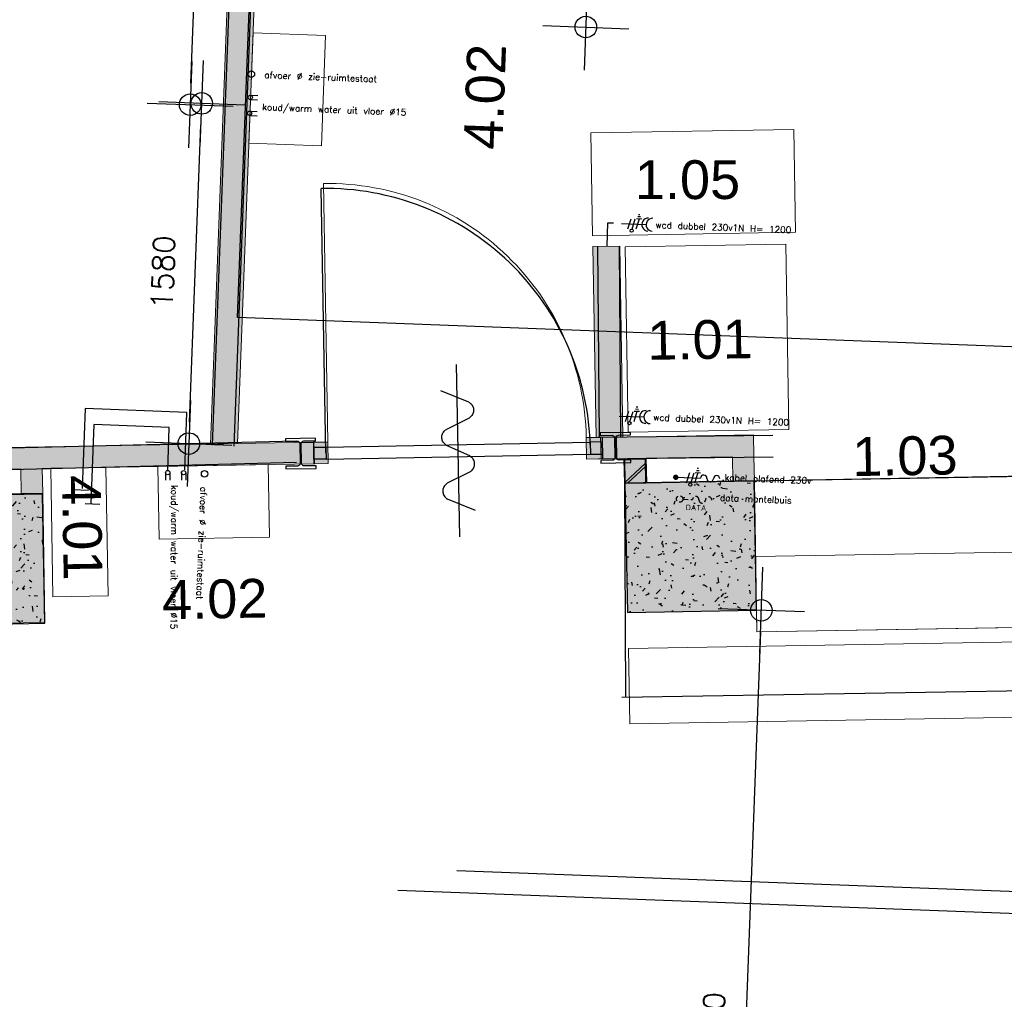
# Model space of a CAD drawing. Header units: millimetres. Extents: x 119024465 to 119292677, y 483022511 to 483148062.
# Tile 119 of 162: x 119208799 to 119213371, y 483051045 to 483055592. Entities that reach past the tile are written whole.
import ezdxf

# ---------------------------------------------------------------- set-up
doc = ezdxf.new("R2010")
doc.units = ezdxf.units.MM
doc.header["$LTSCALE"] = 100
doc.linetypes.add('CONTINUA', pattern=[0])
doc.linetypes.add('HIDDEN', pattern=[0.375, 0.25, -0.125])
doc.layers.get('0').update_dxf_attribs({"linetype": 'CONTINUOUS'})
doc.layers.get('Defpoints').update_dxf_attribs({"linetype": 'CONTINUOUS'})
doc.layers.add('(22) Binnenwanden', color=1, linetype='CONTINUOUS', lineweight=0)
for name, color, linetype in [('01---0-_MAATVOERING', 1, 'CONTINUOUS'), ('02---0-_2MMTEKST', 2, 'CONTINUOUS'), ('04---0-_5MMTEKST', 4, 'CONTINUOUS'), ('12', 4, 'CONTINUOUS'), ('200-3D', 1, 'CONTINUOUS'), ('204 tekst fdstp', 255, 'CONTINUOUS'), ('22 Binnenwanden', 7, 'CONTINUOUS'), ('22 Binnenwanden Deuren', 7, 'CONTINUOUS'), ('22 Binnenwanden Doorsnede-arcering', 7, 'CONTINUOUS'), ('28 Hoofddraagconstrunctie.CONSTRUCTEUR', 7, 'CONTINUOUS'), ('28 Hoofddraagconstrunctie.CONSTRUCTEUR Doorsnede-arcering', 7, 'CONTINUOUS'), ('2D_PLAN', 7, 'CONTINUOUS'), ('450-2D', 6, 'CONTINUA'), ('63---0--LICHTINST', 7, 'CONTINUOUS'), ('AL22----', 2, 'CONTINUOUS'), ('AL22----_ARC', 8, 'CONTINUOUS'), ('AL28----', 4, 'CONTINUOUS'), ('AL28----_ARC', 8, 'CONTINUOUS'), ('AL32----', 6, 'CONTINUOUS'), ('fdstp techniek', 254, 'CONTINUOUS'), ('INS', 7, 'CONTINUOUS'), ('M-119--MATEN', 1, 'CONTINUOUS'), ('New_0', 7, 'CONTINUOUS'), ('New_22 Binnenwanden', 7, 'CONTINUOUS'), ('New_22 Binnenwanden Doorsnede-arcering', 7, 'CONTINUOUS'), ('New_82 Losse inrichting.LOSSE INRICHTING', 7, 'CONTINUOUS'), ('Overlap', 8, 'CONTINUOUS')]:
    doc.layers.add(name, color=color, linetype=linetype)
doc.styles.add('2', font='ISO', dxfattribs={"height": 125})
doc.styles.add('fdstp-1-30', font='txt.shx', dxfattribs={"height": 30, "bigfont": 'gbcbig.shx'})
doc.styles.add('GENERATED_STYLE_1', font='arial.ttf')
doc.styles.add('ROMANS', font='ROMANS.SHX')
doc.dimstyles.new('DIM-100', dxfattribs={"dimscale": 100, "dimtxt": 1, "dimasz": 1, "dimexe": 3, "dimexo": 3, "dimgap": 1, "dimtad": 1, "dimdec": 0, "dimrnd": 1, "dimzin": 0, "dimdsep": 46, "dimtxsty": 'ROMANS', "dimblk1": 'DOT1', "dimblk2": 'DOT1', "dimsah": 1, "dimcen": -3, "dimdle": 1, "dimse1": 1, "dimse2": 1, "dimclrd": 1, "dimclre": 1, "dimclrt": 2, "dimadec": 0, "dimazin": 0, "dimtfac": 0.75, "dimtdec": 0, "dimtix": 1, "dimtmove": 1, "dimatfit": 3, "dimldrblk": 'DOT1', "dimfxl": 1, "dimtvp": 1, "dimtolj": 1, "dimtzin": 0, "dimarcsym": 0})

# ---------------------------------------------------------------- blocks, each defined once
blk = doc.blocks.new('600x600')
at = {"layer": 'AL28----_ARC'}
h = blk.add_hatch(dxfattribs=at)
h.set_pattern_fill('AR-CONC', color=256, style=0)
h.set_pattern_definition([(49.99999999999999, (-54450.71053606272, -52812.25792324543), (182.184668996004, -15.93908553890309), [19.05, -209.55]), (355, (-54450.71053606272, -52812.25792324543), (-35.24282597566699, 191.05664288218), [15.24, -167.64]), (100.451, (-54435.52853606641, -52813.58617329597), (146.9425016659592, 175.1166878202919), [16.19, -178.09]), (46.18420000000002, (-54450.71053606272, -52761.45792329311), (271.0790408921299, -42.04232793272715), [28.57499999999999, -314.3249999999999]), (96.63559999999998, (-54428.12063606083, -52764.96142327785), (237.4042344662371, 247.4255558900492), [24.28499999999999, -267.1349999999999]), (351.1840000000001, (-54450.71053606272, -52761.45792329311), (237.4046058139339, 247.4251178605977), [22.86, -251.46]), (21, (-54425.31053607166, -52774.15792328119), (151.6148798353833, -102.2655185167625), [19.05, -209.55]), (326.0000000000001, (-54425.31053607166, -52774.15792328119), (61.80202834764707, 184.1879661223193), [15.24, -167.64]), (71.4514, (-54412.67603605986, -52782.68002325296), (213.4164907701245, 81.92285771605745), [16.19, -178.09]), (37.50000000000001, (-54450.71053606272, -52812.25792324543), (3.088603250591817, 84.55503887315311), [0, -165.608, 0, -170.18, 0, -168.275]), (7.499999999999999, (-54450.71053606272, -52812.25792324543), (66.81966251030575, 100.1805748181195), [0, -97.02799999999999, 0, -161.798, 0, -64.135]), (327.5, (-54507.35253606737, -52812.25792324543), (135.5905951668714, -5.728743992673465), [0, -63.5, 0, -198.12, 0, -262.89]), (317.5, (-54532.75253605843, -52812.25792324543), (148.129181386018, 25.42649103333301), [0, -82.55, 0, -131.572, 0, -186.69])])
h.paths.add_polyline_path([(-300, -300), (300, -300), (300, 300), (-300, 300)])
at = {"layer": 'AL28----'}
blk.add_lwpolyline([(-300, -300), (300, -300), (300, 300), (-300, 300)], close=True, dxfattribs=at)
blk = doc.blocks.new('114-31a')
at = {"color": 0, "linetype": 'Continuous'}
for p, q in [((0, 400), (0, -400)), ((-75.22076380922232, 278.9749930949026), (52.90113954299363, 224.7435648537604)), ((-53.78419477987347, 99.46940438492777), (53.34266716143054, 150.8047560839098)), ((-53.34266716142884, 25.53059561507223), (53.34266716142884, -25.53059561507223)), ((-53.34266716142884, -150.2564351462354), (52.9011395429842, -99.46940438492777)), ((-53.78419477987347, -224.195243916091), (74.77923619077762, -278.9116318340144))]:
    blk.add_line(p, q, dxfattribs=at)
for points in [[(74.77923619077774, 187.6370802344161, 0.1085803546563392), (71.06170708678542, 204.5540473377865, 0.1021137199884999), (60.13457525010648, 219.3489430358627, 0.04519307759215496), (52.9011395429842, 224.7435648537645, 0.02457701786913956)], [(53.34266716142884, 150.804756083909, 0.04259042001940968), (60.13457525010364, 155.9252174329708, 0.1021137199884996), (71.06170708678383, 170.720113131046, 0.1085803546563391), (74.77923619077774, 187.6370802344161, 0.1085803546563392)], [(-53.78419477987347, 99.46940438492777, 0.04259042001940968), (-60.57610286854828, 94.34894303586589, 0.1021137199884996), (-71.50323470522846, 79.55404733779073, 0.1085803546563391), (-75.22076380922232, 62.63708023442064, 0.1085803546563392)], [(-75.22076380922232, 62.63708023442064, 0.1085803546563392), (-71.50323470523, 45.7201131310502, 0.1021137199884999), (-60.57610286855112, 30.92521743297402, 0.04519307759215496), (-53.34266716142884, 25.53059561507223, 0.02457701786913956)], [(53.34266716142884, -25.53059561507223, -0.04259042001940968), (60.13457525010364, -30.65105696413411, -0.1021137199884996), (71.06170708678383, -45.44595266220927, -0.1085803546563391), (74.77923619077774, -62.36291976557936, -0.1085803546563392)], [(74.77923619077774, -62.36291976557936, -0.1085803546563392), (71.06170708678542, -79.2798868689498, -0.1021137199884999), (60.13457525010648, -94.07478256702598, -0.04519307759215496), (52.9011395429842, -99.46940438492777, -0.02457701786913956)], [(-75.22076380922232, -187.3629197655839, -0.1085803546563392), (-71.50323470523, -170.4459526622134, -0.1021137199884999), (-60.57610286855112, -155.6510569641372, -0.04519307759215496), (-53.34266716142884, -150.2564351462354, -0.02457701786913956)], [(-53.78419477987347, -224.195243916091, -0.04259042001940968), (-60.57610286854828, -219.0747825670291, -0.1021137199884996), (-71.50323470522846, -204.279886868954, -0.1085803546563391), (-75.22076380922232, -187.3629197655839, -0.1085803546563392)]]:
    blk.add_lwpolyline(points, format="xyb", dxfattribs=at)
blk = doc.blocks.new('2WCD220')
at = {"layer": '04---0-_5MMTEKST'}
blk.add_line((0, 0), (0, 230), dxfattribs=at)
for centre in [(0, 290), (0, 250)]:
    blk.add_arc(centre, 60, 180, 0, dxfattribs=at)
at = {"layer": '63---0--LICHTINST'}
for p, q in [((-48.2962913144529, 188.0306982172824), (-48.2962913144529, 137.8512062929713)), ((-88.2962913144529, 169.7123225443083), (-88.2962913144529, 156.1695819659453)), ((-68.2962913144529, 176.4836928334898), (-68.2962913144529, 149.3982116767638)), ((-48.2962913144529, 162.9409522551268), (48.2962913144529, 137.0590477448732)), ((48.2962913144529, 102.0590477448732), (-48.2962913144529, 127.9409522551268)), ((48.2962913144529, 62.05904774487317), (-48.2962913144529, 87.94095225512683))]:
    blk.add_line(p, q, dxfattribs=at)
blk.add_circle((62.78517870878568, 98.17676206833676), 15, dxfattribs=at)
blk = doc.blocks.new('wcd dubbel 230v L')
at = {"layer": '02---0-_2MMTEKST', "xscale": 0.4990940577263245, "yscale": 0.4990940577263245, "zscale": 0.4990940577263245, "rotation": 270}
blk.add_blockref('2WCD220', (-51.13151589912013, -0.6426231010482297), dxfattribs=at)
at = {"layer": 'fdstp techniek', "insert": (107.8386860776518, 14.50660618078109), "char_height": 30, "width": 740.3540563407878, "attachment_point": 1, "style": 'fdstp-1-30'}
blk.add_mtext('wcd dubbel 230v1N H= 1200', dxfattribs=at)
blk = doc.blocks.new('water k-w vloer L')
at = {"layer": '01---0-_MAATVOERING'}
for centre in [(4.298534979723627, 38.93874459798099), (4.298534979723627, -34.56644392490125)]:
    blk.add_circle(centre, 9.98188115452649, dxfattribs=at)
at = {"layer": 'INS', "color": 4}
for p, q in [((4.298534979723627, 48.92062575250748), (39.23511902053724, 48.92062575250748)), ((4.298534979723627, 28.95686344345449), (39.23511902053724, 28.95686344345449)), ((4.298534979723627, -24.58456277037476), (39.23511902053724, -24.58456277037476)), ((4.298534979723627, -44.54832507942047), (39.23511902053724, -44.54832507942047))]:
    blk.add_line(p, q, dxfattribs=at)
at = {"layer": 'fdstp techniek', "insert": (62.32679387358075, 12.11062105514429), "char_height": 30, "width": 853.5306257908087, "attachment_point": 1, "style": 'fdstp-1-30'}
blk.add_mtext('koud/warm water uit vloer %%C15', dxfattribs=at)
blk = doc.blocks.new('afvoer L')
at = {"layer": '04---0-_5MMTEKST'}
blk.add_circle((4.488281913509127, -0.5936066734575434), 14.97282173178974, dxfattribs=at)
at = {"layer": 'fdstp techniek', "insert": (64.94157704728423, 13.66231782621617), "char_height": 30, "width": 765.6264056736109, "attachment_point": 1, "style": 'fdstp-1-30'}
blk.add_mtext('afvoer %%C zie-ruimtestaat', dxfattribs=at)
blk = doc.blocks.new('DOT1')
at = {"layer": 'M-119--MATEN', "linetype": 'ByBlock'}
for p, q in [((0, -2), (0, 2)), ((-2, 0), (2, 0))]:
    blk.add_line(p, q, dxfattribs=at)
blk.add_circle((0, 0), 0.5, dxfattribs=at)
blk = doc.blocks.new('*D400')
at = {"layer": '2D_PLAN', "color": 1, "lineweight": -2, "transparency": 16777216}
blk.add_line((119209588.001423, 483053724.0891763), (119209640.3051019, 483055103.0976335), dxfattribs=at)
at = {"layer": 'Defpoints', "color": 0, "transparency": 16777216}
for p in [(119209644.0952235, 483055203.0257828), (119209727.1956908, 483055199.8739093), (119209667.3117686, 483053621.0091539)]:
    blk.add_point(p, dxfattribs=at)
at = {"layer": '2D_PLAN', "color": 1, "lineweight": -2, "transparency": 16777216, "xscale": 100, "yscale": 100, "zscale": 100}
for p, rotation in [((119209644.0952235, 483055203.0257826), 87.82789999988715), ((119209584.2113013, 483053624.1610273), 267.8278999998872)]:
    blk.add_blockref('DOT1', p, dxfattribs=dict(at, rotation=rotation))
at = {"layer": '2D_PLAN', "color": 2, "transparency": 16777216, "insert": (119209464.2610388, 483054419.2785874), "char_height": 100, "attachment_point": 5, "rotation": 87.82789999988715, "style": 'ROMANS'}
blk.add_mtext('\\A1;1580', dxfattribs=at)
blk = doc.blocks.new('*D402')
at = {"layer": '12', "color": 1, "lineweight": -2, "transparency": 16777216}
blk.add_line((119209594.2868506, 483055297.0388261), (119209638.5018257, 483056462.7852113), dxfattribs=at)
at = {"layer": 'Defpoints', "color": 0, "transparency": 16777216}
for p in [(119209642.2919473, 483056562.7133605), (119209647.6628575, 483056562.5096501), (119209595.8676392, 483055196.9069667)]:
    blk.add_point(p, dxfattribs=at)
at = {"layer": '12', "color": 1, "lineweight": -2, "transparency": 16777216, "xscale": 100, "yscale": 100, "zscale": 100}
for p, rotation in [((119209642.2919473, 483056562.7133604), 87.82789999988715), ((119209590.4967289, 483055197.110677), 267.8278999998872)]:
    blk.add_blockref('DOT1', p, dxfattribs=dict(at, rotation=rotation))
at = {"layer": '12', "color": 2, "transparency": 16777216, "insert": (119209466.5021145, 483055885.5972012), "char_height": 100, "attachment_point": 5, "rotation": 87.82789999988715, "style": 'ROMANS'}
blk.add_mtext('\\A1;1367', dxfattribs=at)
blk = doc.blocks.new('data mantelbuis L')
at = {"layer": 'INS', "color": 4, "linetype": 'HIDDEN'}
blk.add_line((15.80148864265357, -1.144622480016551), (60.71969252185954, -0.9677004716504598), dxfattribs=at)
blk.add_lwpolyline([(150.556622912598, -1.144622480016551, 1), (120.6109794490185, -1.144622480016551, -1), (90.66533598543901, -1.144622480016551, 1), (60.71969252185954, -1.144622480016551)], format="xyb", dxfattribs=at)
blk.add_circle((0.8284055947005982, -1.144622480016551), 14.97308304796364, dxfattribs=at)
at = {"layer": '02---0-_2MMTEKST', "style": '2'}
blk.add_text('DATA', height=24.95470288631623, dxfattribs=at).set_placement((30.77404905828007, -50.87710624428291))
at = {"layer": 'fdstp techniek', "insert": (187.9886415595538, 27.32466496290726), "char_height": 30, "width": 844.2398221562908, "attachment_point": 1, "style": 'fdstp-1-30'}
blk.add_mtext('data mantelbuis', dxfattribs=at)
blk = doc.blocks.new('kabel plafond 230v L')
at = {"layer": '01---0-_MAATVOERING'}
blk.add_lwpolyline([(-5.902780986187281, -0.09904534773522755, 0, 24.95470288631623, 0), (29.38849828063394, 35.19223391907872, 0, 0, 0), (64.67977754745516, 70.48351318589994, 0, 0, 0)], format="xyseb", dxfattribs=at)
at = {"layer": '04---0-_5MMTEKST'}
blk.add_line((-5.902780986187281, -0.2759673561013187), (108.8888522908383, -0.2759673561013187), dxfattribs=at)
at = {"layer": '63---0--LICHTINST'}
for p, q in [((45.03428328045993, -24.38035936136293), (57.95178802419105, 23.8284246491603)), ((64.99804558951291, -24.38035936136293), (77.91555033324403, 23.8284246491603)), ((95.38384235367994, 23.8284246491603), (82.46633760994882, -24.38035936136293)), ((107.9059854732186, 23.8284246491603), (82.86169923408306, 23.8284246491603)), ((102.1429437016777, 33.81030580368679), (88.62474100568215, 33.81030580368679)), ((98.76339302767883, 43.79218695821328), (92.00429167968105, 43.79218695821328))]:
    blk.add_line(p, q, dxfattribs=at)
blk.add_circle((63.06041987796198, -31.61167696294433), 7.486410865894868, dxfattribs=at)
at = {"layer": 'INS', "const_width": 12.35257792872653}
blk.add_lwpolyline([(-12.20384346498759, -0.2759673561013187, 1), (0.3982814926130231, -0.2759673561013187, 1)], format="xyb", close=True, dxfattribs=at)
at = {"layer": 'INS', "color": 4}
for centre, start, end in [((123.8616740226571, -0.2759673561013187), 0, 180), ((183.752960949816, -0.2759673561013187), 0, 180), ((153.8073174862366, -0.2759673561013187), 180, 0)]:
    blk.add_arc(centre, 14.97282173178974, start, end, dxfattribs=at)
at = {"layer": 'fdstp techniek', "insert": (221.1630943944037, 22.96188805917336), "char_height": 30, "width": 525.621358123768, "attachment_point": 1, "style": 'fdstp-1-30'}
blk.add_mtext('kabel plafond 230v ', dxfattribs=at)
blk = doc.blocks.new('*D447')
at = {"layer": '12', "color": 1, "lineweight": -2, "transparency": 16777216}
blk.add_line((119212238.6722449, 483052750.026718), (119212098.4377434, 483049052.6852022), dxfattribs=at)
at = {"layer": 'Defpoints', "color": 0, "transparency": 16777216}
for p in [(119212220.3206063, 483052850.7946702), (119212072.5058614, 483048953.5968563), (119212094.6476217, 483048952.7570533)]:
    blk.add_point(p, dxfattribs=at)
at = {"layer": '12', "color": 1, "lineweight": -2, "transparency": 16777216, "xscale": 100, "yscale": 100, "zscale": 100}
for p, rotation in [((119212242.4623665, 483052849.9548671), 87.82789999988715), ((119212094.6476217, 483048952.7570531), 267.8278999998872)]:
    blk.add_blockref('DOT1', p, dxfattribs=dict(at, rotation=rotation))
at = {"layer": '12', "color": 2, "transparency": 16777216, "insert": (119212018.6627705, 483050907.0411425), "char_height": 100, "attachment_point": 5, "rotation": 87.82789999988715, "style": 'ROMANS'}
blk.add_mtext('\\A1;3900', dxfattribs=at)
blk = doc.blocks.new('*D473')
at = {"layer": '204 tekst fdstp', "color": 1, "lineweight": -2, "transparency": 16777216}
blk.add_line((119211431.3273891, 483055657.4048736), (119211556.4014039, 483058955.0337932), dxfattribs=at)
at = {"layer": 'Defpoints', "color": 0, "transparency": 16777216}
for p in [(119211150.6976128, 483059070.4934193), (119211560.1915255, 483059054.9619423), (119211018.0433547, 483055573.0082017)]:
    blk.add_point(p, dxfattribs=at)
at = {"layer": '204 tekst fdstp', "color": 1, "lineweight": -2, "transparency": 16777216, "xscale": 100, "yscale": 100, "zscale": 100}
for p, rotation in [((119211560.1915256, 483059054.9619422), 87.82789999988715), ((119211427.5372674, 483055557.4767246), 267.8278999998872)]:
    blk.add_blockref('DOT1', p, dxfattribs=dict(at, rotation=rotation))
at = {"layer": '204 tekst fdstp', "color": 2, "transparency": 16777216, "insert": (119211343.9721729, 483057311.9045159), "char_height": 100, "attachment_point": 5, "rotation": 87.82789999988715, "style": 'ROMANS'}
blk.add_mtext('\\A1;3500', dxfattribs=at)
blk = doc.blocks.new('D1 24[6]_1')
at = {"layer": '22 Binnenwanden Doorsnede-arcering', "linetype": 'Continuous', "lineweight": 0, "true_color": 0x000000}
for points in [[(-26529.72449083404, 31619.41670391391), (-26535.20864935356, 31719.26621069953), (-26602.10781889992, 31715.59182449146), (-26596.62366038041, 31615.74231770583)], [(-27867.20106987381, 31646.1075360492), (-27861.71691135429, 31546.25802926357), (-27794.81774180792, 31549.93241547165), (-27800.30190032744, 31649.78192225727)]]:
    blk.add_hatch(color=18, dxfattribs=at).paths.add_polyline_path(points)
at = {"layer": '22 Binnenwanden Deuren', "color": 1, "linetype": 'Continuous', "lineweight": 0}
for p, q in [((-27800.30190032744, 31649.78192225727), (-27866.11180256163, 32847.97600368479)), ((-26602.10781889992, 31715.59182449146), (-26535.20864935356, 31719.26621069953)), ((-26596.62366038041, 31615.74231770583), (-26602.10781889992, 31715.59182449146)), ((-26535.20864935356, 31719.26621069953), (-26529.72449083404, 31619.41670391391)), ((-27867.20106987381, 31646.1075360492), (-27800.30190032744, 31649.78192225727)), ((-27861.71691135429, 31546.25802926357), (-27867.20106987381, 31646.1075360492)), ((-27800.30190032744, 31649.78192225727), (-27794.81774180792, 31549.93241547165)), ((-26529.72449083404, 31619.41670391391), (-26596.62366038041, 31615.74231770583)), ((-27794.81774180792, 31549.93241547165), (-27861.71691135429, 31546.25802926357))]:
    blk.add_line(p, q, dxfattribs=at)
at = {"layer": '22 Binnenwanden Deuren', "color": 2, "linetype": 'Continuous', "lineweight": 0}
for p, q in [((-26529.72449083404, 31619.41670391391), (-26535.20864935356, 31719.26621069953)), ((-26529.72449083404, 31619.41670391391), (-26535.20864935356, 31719.26621069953)), ((-27861.71691135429, 31546.25802926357), (-27867.20106987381, 31646.1075360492)), ((-27861.71691135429, 31546.25802926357), (-27867.20106987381, 31646.1075360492))]:
    blk.add_line(p, q, dxfattribs=at)
at = {"layer": '22 Binnenwanden Deuren', "color": 9, "linetype": 'Continuous', "lineweight": 0}
blk.add_arc((-27800.30190032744, 31649.78192225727), 1199.999999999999, 3.143768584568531, 93.14376858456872, dxfattribs=at)
blk = doc.blocks.new('D1 24[7]_1')
at = {"layer": '22 Binnenwanden Doorsnede-arcering', "linetype": 'Continuous', "lineweight": 0, "true_color": 0x000000}
for points in [[(-29821.48437567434, 31438.61928590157), (-29826.96853419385, 31538.4687926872), (-29893.86770374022, 31534.79440647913), (-29888.38354522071, 31434.9448996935)], [(-31158.9609547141, 31465.31011803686), (-31153.47679619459, 31365.46061125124), (-31086.57762664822, 31369.13499745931), (-31092.06178516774, 31468.98450424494)]]:
    blk.add_hatch(color=18, dxfattribs=at).paths.add_polyline_path(points)
at = {"layer": '22 Binnenwanden Deuren', "color": 1, "linetype": 'Continuous', "lineweight": 0}
for p, q in [((-31092.06178516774, 31468.98450424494), (-31157.87168740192, 32667.17858567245)), ((-29893.86770374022, 31534.79440647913), (-29826.96853419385, 31538.4687926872)), ((-29888.38354522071, 31434.9448996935), (-29893.86770374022, 31534.79440647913)), ((-29826.96853419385, 31538.4687926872), (-29821.48437567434, 31438.61928590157)), ((-31158.9609547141, 31465.31011803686), (-31092.06178516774, 31468.98450424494)), ((-31153.47679619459, 31365.46061125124), (-31158.9609547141, 31465.31011803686)), ((-31092.06178516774, 31468.98450424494), (-31086.57762664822, 31369.13499745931)), ((-29821.48437567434, 31438.61928590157), (-29888.38354522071, 31434.9448996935)), ((-31086.57762664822, 31369.13499745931), (-31153.47679619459, 31365.46061125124))]:
    blk.add_line(p, q, dxfattribs=at)
at = {"layer": '22 Binnenwanden Deuren', "color": 2, "linetype": 'Continuous', "lineweight": 0}
for p, q in [((-29821.48437567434, 31438.61928590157), (-29826.96853419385, 31538.4687926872)), ((-29821.48437567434, 31438.61928590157), (-29826.96853419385, 31538.4687926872)), ((-31153.47679619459, 31365.46061125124), (-31158.9609547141, 31465.31011803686)), ((-31153.47679619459, 31365.46061125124), (-31158.9609547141, 31465.31011803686))]:
    blk.add_line(p, q, dxfattribs=at)
at = {"layer": '22 Binnenwanden Deuren', "color": 9, "linetype": 'Continuous', "lineweight": 0}
blk.add_arc((-31092.06178516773, 31468.98450424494), 1199.999999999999, 3.143768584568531, 93.14376858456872, dxfattribs=at)
blk = doc.blocks.new('Wall_8_1', base_point=(-33025.14823639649, 31362.81119531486))
at = {"layer": '22 Binnenwanden Doorsnede-arcering', "linetype": 'Continuous', "lineweight": 0, "true_color": 0x738ac1}
for points in [[(-26535.20861288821, 31719.26617548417), (-26529.7244996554, 31619.41667251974), (-25920.36414542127, 31652.88532656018), (-25925.84825865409, 31752.73482952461)], [(-25925.84830394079, 31752.73486601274), (-25920.36414538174, 31652.88535926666), (-25825.9987971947, 31758.2190245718)], [(-25920.36414542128, 31652.88535926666), (-25820.51463867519, 31658.36951782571), (-25825.99879723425, 31758.2190245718)], [(-27867.20105092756, 31646.10752180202), (-29826.96854796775, 31538.46875783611), (-29821.4843742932, 31438.61926647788), (-27861.71695270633, 31546.25803044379)], [(-32925.29872960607, 31368.29533840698), (-32919.81463138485, 31268.44584704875), (-31153.47677613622, 31365.46063261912), (-31158.96094981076, 31465.31012397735)], [(-33025.14823639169, 31362.81119523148), (-32919.81457109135, 31268.44584704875), (-32925.29872965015, 31368.29535379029)], [(-32919.81457109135, 31268.44584708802), (-33025.14823639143, 31362.81119527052), (-33019.66407783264, 31262.96168852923)]]:
    blk.add_hatch(color=163, dxfattribs=at).paths.add_polyline_path(points)
at = {"layer": '22 Binnenwanden', "color": 2, "linetype": 'Continuous', "lineweight": 0}
for p, q in [((-26529.72449083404, 31619.41670391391), (-26535.20864935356, 31719.26621069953)), ((-27861.71691135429, 31546.25802926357), (-27867.20106987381, 31646.1075360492)), ((-29821.48437567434, 31438.61928590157), (-29826.96853419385, 31538.4687926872)), ((-31153.47679619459, 31365.46061125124), (-31158.9609547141, 31465.31011803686))]:
    blk.add_line(p, q, dxfattribs=at)
at = {"layer": '22 Binnenwanden', "color": 2, "linetype": 'Continuous', "lineweight": 0, "flags": 128}
for points in [[(-25825.99879715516, 31758.2190245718), (-26535.2086895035, 31719.26620849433)], [(-25825.99879715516, 31758.2190245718), (-25820.51463863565, 31658.36951778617)], [(-27867.20109173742, 31646.10753484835), (-29826.96851696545, 31538.46879363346)], [(-26319.76217262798, 31630.94872518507), (-25920.36414542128, 31652.88535926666)], [(-26529.72449886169, 31619.41670347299), (-26419.61167941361, 31625.46456666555)], [(-29120.54083788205, 31477.11807871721), (-27861.71692658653, 31546.25802842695)], [(-31343.57969946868, 31455.17007333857), (-33025.14823639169, 31362.81119531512)], [(-31158.96091919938, 31465.31011998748), (-31243.57969946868, 31460.66249758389)], [(-29619.7883718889, 31449.6972861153), (-29220.39034466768, 31471.63392019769)], [(-29821.48440590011, 31438.61928424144), (-29719.63787867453, 31444.21312759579)], [(-33025.14823639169, 31362.81119531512), (-33019.66407787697, 31262.96168852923)], [(-32420.56703712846, 31295.86663964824), (-31153.47683362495, 31365.4606091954)], [(-32919.81457109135, 31268.44584704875), (-32520.41654391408, 31290.38248112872)]]:
    blk.add_lwpolyline(points, dxfattribs=at)
at = {"layer": '22 Binnenwanden Deuren', "color": 9, "linetype": 'Continuous', "lineweight": 0}
for name in ['D1 24[6]_1', 'D1 24[7]_1']:
    blk.add_blockref(name, (0, 0), dxfattribs=at)
blk = doc.blocks.new('Wall_9_1', base_point=(-25914.05736313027, 31538.05842658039))
at = {"layer": '22 Binnenwanden Doorsnede-arcering', "linetype": 'Continuous', "lineweight": 0, "true_color": 0x738ac1}
blk.add_hatch(color=163, dxfattribs=at).paths.add_polyline_path([(-25920.36414542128, 31652.88535926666), (-25914.05736313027, 31538.05842658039), (-25814.20785634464, 31543.54258509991), (-25820.51463863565, 31658.36951778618)])
at = {"layer": '22 Binnenwanden', "color": 2, "linetype": 'Continuous', "lineweight": 0, "flags": 128}
for points in [[(-25920.36414542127, 31652.88535926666), (-25914.05736313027, 31538.05842658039)], [(-25814.20785634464, 31543.54258509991), (-25820.51463863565, 31658.36951778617)], [(-25814.20785634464, 31543.54258509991), (-25914.05736313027, 31538.05842658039)]]:
    blk.add_lwpolyline(points, dxfattribs=at)
blk = doc.blocks.new('Wall_10_1', base_point=(-26413.30489712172, 31510.63763396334))
at = {"layer": '22 Binnenwanden Doorsnede-arcering', "linetype": 'Continuous', "lineweight": 0, "true_color": 0x738ac1}
blk.add_hatch(color=163, dxfattribs=at).paths.add_polyline_path([(-26313.4553903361, 31516.12179248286), (-26319.76217262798, 31630.94872518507), (-26419.61167941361, 31625.46456666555), (-26413.30489712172, 31510.63763396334)])
at = {"layer": '22 Binnenwanden', "color": 2, "linetype": 'Continuous', "lineweight": 0, "flags": 128}
for points in [[(-26419.61167941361, 31625.46456666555), (-26413.30489712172, 31510.63763396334)], [(-26313.4553903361, 31516.12179248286), (-26319.76217262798, 31630.94872518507)], [(-26413.30489712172, 31510.63763396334), (-26313.4553903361, 31516.12179248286)]]:
    blk.add_lwpolyline(points, dxfattribs=at)
blk = doc.blocks.new('Wall_11_1', base_point=(-29214.08356237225, 31356.8069874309))
at = {"layer": '22 Binnenwanden Doorsnede-arcering', "linetype": 'Continuous', "lineweight": 0, "true_color": 0x738ac1}
blk.add_hatch(color=163, dxfattribs=at).paths.add_polyline_path([(-29114.23405558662, 31362.29114595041), (-29120.54083788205, 31477.1180787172), (-29220.39034466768, 31471.63392019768), (-29214.08356237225, 31356.8069874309)])
at = {"layer": '22 Binnenwanden', "color": 2, "linetype": 'Continuous', "lineweight": 0, "flags": 128}
for points in [[(-29220.39034466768, 31471.63392019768), (-29214.08356237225, 31356.8069874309)], [(-29114.23405558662, 31362.29114595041), (-29120.54083788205, 31477.1180787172)], [(-29214.08356237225, 31356.8069874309), (-29114.23405558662, 31362.29114595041)]]:
    blk.add_lwpolyline(points, dxfattribs=at)
blk = doc.blocks.new('Wall_62_1', base_point=(-28219.09699225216, 41619.52696251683))
at = {"layer": 'New_22 Binnenwanden Doorsnede-arcering', "linetype": 'Continuous', "lineweight": 0, "true_color": 0x000000}
blk.add_hatch(color=18, dxfattribs=at).paths.add_polyline_path([(-28344.09699225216, 41619.52696251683), (-28344.09699225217, 31619.9143887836), (-28219.09699225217, 31626.77991909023), (-28219.09699225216, 41619.52696251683)])
at = {"layer": 'New_22 Binnenwanden', "color": 2, "linetype": 'Continuous', "lineweight": 0, "flags": 128}
for points in [[(-28344.09699225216, 41619.52696251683), (-28344.09699225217, 31619.9143887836)], [(-28219.09699225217, 31626.77991909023), (-28219.09699225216, 41619.52696251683)], [(-28344.09699225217, 31619.9143887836), (-28219.09699225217, 31626.77991909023)]]:
    blk.add_lwpolyline(points, dxfattribs=at)
blk = doc.blocks.new('Wall_80_1', base_point=(-26494.0423148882, 31721.52724043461))
at = {"layer": 'New_22 Binnenwanden Doorsnede-arcering', "linetype": 'Continuous', "lineweight": 0, "true_color": 0x000000}
blk.add_hatch(color=18, dxfattribs=at).paths.add_polyline_path([(-26431.63637314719, 31724.95483950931), (-26480.26494580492, 32610.33023088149), (-26605.07682928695, 32603.47503273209), (-26556.44825662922, 31718.09964135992)])
at = {"layer": 'New_22 Binnenwanden', "color": 2, "linetype": 'Continuous', "lineweight": 0, "flags": 128}
for points in [[(-26480.26494580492, 32610.33023088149), (-26605.07682928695, 32603.47503273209)], [(-26605.07682928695, 32603.47503273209), (-26556.44825662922, 31718.09964135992)], [(-26431.63637314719, 31724.95483950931), (-26480.26494580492, 32610.33023088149)], [(-26556.44825662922, 31718.09964135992), (-26431.63637314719, 31724.95483950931)]]:
    blk.add_lwpolyline(points, dxfattribs=at)
blk = doc.blocks.new('Column_2_1', base_point=(-29397.33010042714, 31046.29015005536))
at = {"layer": '28 Hoofddraagconstrunctie.CONSTRUCTEUR Doorsnede-arcering', "linetype": 'Continuous', "lineweight": 0, "true_color": 0x415994}
blk.add_hatch(color=165, dxfattribs=at).paths.add_polyline_path([(-29680.42614518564, 30730.28915410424), (-29081.32910447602, 30763.19410529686), (-29114.23405566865, 31362.29114600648), (-29713.33109637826, 31329.38619481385)])
at = {"layer": '28 Hoofddraagconstrunctie.CONSTRUCTEUR', "color": 3, "linetype": 'Continuous', "lineweight": 0, "flags": 128}
blk.add_lwpolyline([(-29680.42614518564, 30730.28915410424), (-29081.32910447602, 30763.19410529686), (-29114.23405566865, 31362.29114600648), (-29713.33109637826, 31329.38619481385)], close=True, dxfattribs=at)
blk = doc.blocks.new('Column_3_1', base_point=(-26097.30390117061, 31227.54158920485))
at = {"layer": '28 Hoofddraagconstrunctie.CONSTRUCTEUR Doorsnede-arcering', "linetype": 'Continuous', "lineweight": 0, "true_color": 0x415994}
blk.add_hatch(color=165, dxfattribs=at).paths.add_polyline_path([(-26380.3999459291, 30911.54059325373), (-25781.30290521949, 30944.44554444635), (-25814.20785641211, 31543.54258515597), (-26413.30489712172, 31510.63763396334)])
at = {"layer": '28 Hoofddraagconstrunctie.CONSTRUCTEUR', "color": 3, "linetype": 'Continuous', "lineweight": 0, "flags": 128}
blk.add_lwpolyline([(-26380.3999459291, 30911.54059325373), (-25781.30290521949, 30944.44554444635), (-25814.20785641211, 31543.54258515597), (-26413.30489712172, 31510.63763396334)], close=True, dxfattribs=at)
blk = doc.blocks.new('Kubus 23[14]_1', base_point=(-25775.81874680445, 30844.59603765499))
at = {"layer": 'New_82 Losse inrichting.LOSSE INRICHTING', "color": 2, "linetype": 'Continuous', "lineweight": 0, "flags": 128}
blk.add_lwpolyline([(-23113.28247602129, 31691.88886548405), (-25814.20785641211, 31543.54258515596), (-25775.81874680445, 30844.59603765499), (-23074.89336641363, 30992.94231798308)], close=True, dxfattribs=at)
blk = doc.blocks.new('Kubus 23[18]_1', base_point=(-26350.10249462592, 30396.06691309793))
at = {"layer": 'New_82 Losse inrichting.LOSSE INRICHTING', "color": 2, "linetype": 'Continuous', "lineweight": 0, "flags": 128}
blk.add_lwpolyline([(-9243.109645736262, 31686.18305827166), (-26369.29704948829, 30745.5401868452), (-26350.10249462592, 30396.06691309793), (-9223.9150908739, 31336.70978452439)], close=True, dxfattribs=at)
blk = doc.blocks.new('Kubus 23[19]_1', base_point=(-25775.81874680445, 30844.59603765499))
at = {"layer": 'New_82 Losse inrichting.LOSSE INRICHTING', "color": 2, "linetype": 'Continuous', "lineweight": 0, "flags": 128}
blk.add_lwpolyline([(-24412.09763269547, 31270.0249070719), (-25795.01330166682, 31194.06931140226), (-25775.81874680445, 30844.59603765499), (-24392.90307783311, 30920.55163332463)], close=True, dxfattribs=at)
blk = doc.blocks.new('Kubus 23[62]_1', base_point=(-26407.88343987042, 31748.34609035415))
at = {"layer": 'New_82 Losse inrichting.LOSSE INRICHTING', "color": 2, "linetype": 'Continuous', "lineweight": 0, "flags": 128}
blk.add_lwpolyline([(-25710.17386726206, 32647.96345242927), (-26455.04720313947, 32607.0518487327), (-26407.88343987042, 31748.34609035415), (-25663.01010399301, 31789.25769405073)], close=True, dxfattribs=at)
blk = doc.blocks.new('Kubus 23[128]_1', base_point=(-26607.80915896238, 32653.4003206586))
at = {"layer": 'New_82 Losse inrichting.LOSSE INRICHTING', "color": 2, "linetype": 'Continuous', "lineweight": 0, "flags": 128}
blk.add_lwpolyline([(-25693.1960185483, 33181.27687275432), (-26633.88144680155, 33129.79469172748), (-26607.80915896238, 32653.4003206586), (-25667.12373070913, 32704.88250168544)], close=True, dxfattribs=at)
blk = doc.blocks.new('Kubus 24[149]_1', base_point=(-28584.04356233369, 31506.58478515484))
at = {"layer": 'New_82 Losse inrichting.LOSSE INRICHTING', "color": 2, "linetype": 'Continuous', "lineweight": 0, "flags": 128}
blk.add_lwpolyline([(-28054.31867060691, 31198.0472136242), (-28072.80709593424, 31534.66406078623), (-28584.04356233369, 31506.58478515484), (-28565.55513700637, 31169.96793799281)], close=True, dxfattribs=at)
blk = doc.blocks.new('Kubus 24[150]_1', base_point=(-28219.09699225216, 33022.93555217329))
at = {"layer": 'New_82 Losse inrichting.LOSSE INRICHTING', "color": 2, "linetype": 'Continuous', "lineweight": 0, "flags": 128}
blk.add_lwpolyline([(-27881.97279605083, 33534.94255436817), (-28219.09699225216, 33534.94255436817), (-28219.09699225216, 33022.93555217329), (-27881.97279605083, 33022.93555217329)], close=True, dxfattribs=at)
blk = doc.blocks.new('Kubus 24[151]_1', base_point=(-28792.81519438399, 30897.0220081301))
at = {"layer": 'New_82 Losse inrichting.LOSSE INRICHTING', "color": 2, "linetype": 'Continuous', "lineweight": 0, "flags": 128}
blk.add_lwpolyline([(-29081.40135999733, 31479.26778489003), (-29048.65018144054, 30882.97046527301), (-28792.81519438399, 30897.0220081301), (-28825.56637294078, 31493.31932774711)], close=True, dxfattribs=at)

msp = doc.modelspace()

# ---------------------------------------------------------------- hatches: boundary and pattern name
at = {"layer": 'AL22----_ARC'}
h = msp.add_hatch(dxfattribs=at)
h.set_pattern_fill('SCHOON', color=256, scale=2, angle=-2.087992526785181, style=0, pattern_type=2)
h.set_pattern_definition([(42.91200747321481, (119156399.209794, 483019825.8120608), (-74.89618102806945, 80.56402464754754), []), (42.91200747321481, (119156399.7563082, 483019840.8021016), (-74.89618102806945, 80.56402464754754), [])])
h.paths.add_polyline_path([(119211606.5709769, 483053440.5495043), (119211706.5540001, 483053442.3920768), (119211704.5271703, 483053552.3734024), (119211604.5441471, 483053550.5308298)])

# ---------------------------------------------------------------- linework, layer by layer
at = {"layer": '(22) Binnenwanden', "lineweight": 30}
for p, q in [((119209694.06979406, 483053616.63520974), (119210073.15583226, 483063611.3977723)), ((119209793.99794313, 483053612.84508806), (119210173.08398134, 483063607.60765064)), ((119211490.5751692, 483053655.688185), (119211483.2204897, 483054539.581593)), ((119211590.5717076, 483053656.52023387), (119211583.2170281, 483054540.41364187)), ((119210082.16488741, 483053635.6154904), (119208287.05704701, 483053590.4134992)), ((119212295.65629773, 483053661.12809485), (119211484.99798504, 483053652.46789616)), ((119210084.682155, 483053535.6471786), (119208289.5743146, 483053490.4451874)), ((119212296.72452886, 483053561.13380057), (119211486.06621617, 483053552.4736019))]:
    msp.add_line(p, q, dxfattribs=at)
at = {"layer": '12'}
for p, q in [((119209102.4551152, 483053786.200311), (119209088.3944566, 483053415.4851411)), ((119209575.2062222, 483053768.2695855), (119209102.4551152, 483053786.200311)), ((119209565.1275223, 483053502.5404325), (119209575.2062222, 483053768.2695855)), ((119209142.4050886, 483053712.4081291), (119209128.4689566, 483053344.9761584)), ((119209493.6747215, 483053699.0850099), (119209142.4050886, 483053712.4081291)), ((119209485.9600986, 483053495.6857373), (119209493.6747215, 483053699.0850099)), ((119209045.4716579, 483053410.543665), (119209117.6984523, 483053407.8042134)), ((119209102.1997941, 483053345.9725074), (119209171.1429431, 483053343.3575994)), ((119210828.8120599, 483051641.8123699), (119237131.8508872, 483050668.4491162)), ((119210554.8902003, 483051551.3785648), (119237236.6796127, 483050539.3791536))]:
    msp.add_line(p, q, dxfattribs=at)
at = {"layer": '200-3D'}
for p, q in [((119211606.5709769, 483053440.5495043), (119211612.3959488, 483052448.6335109)), ((119211594.8064402, 483052446.3862383), (119228435.5131518, 483052733.4947082))]:
    msp.add_line(p, q, dxfattribs=at)
at = {"layer": '2D_PLAN'}
for p, q in [((119211526.182454, 483054540.0520346), (119211530.3195644, 483054649.1286866)), ((119211530.3195644, 483054649.1286866), (119211556.004803, 483054648.1544849))]:
    msp.add_line(p, q, dxfattribs=at)
at = {"layer": '450-2D'}
msp.add_lwpolyline([(119210094.758918, 483061710.2445578), (119219813.0053993, 483061341.6463516), (119219528.5096997, 483053840.7977734), (119209810.2632184, 483054209.3959796)], close=True, dxfattribs=at)
at = {"layer": 'AL22----'}
for p, q in [((119210163.8537422, 483053628.9983851), (119210106.3635039, 483053627.9389058)), ((119210163.8537422, 483053628.9983851), (119210165.6963148, 483053529.0153618)), ((119211503.626253, 483053653.6888573), (119211561.1164913, 483053654.7483365)), ((119211503.626253, 483053653.6888573), (119211505.4688255, 483053553.7058341)), ((119211561.1164913, 483053654.7483365), (119211562.9590639, 483053554.7653133)), ((119211568.115303, 483053654.8773166), (119211569.9578755, 483053554.8942935)), ((119211505.4688255, 483053553.7058341), (119211562.9590639, 483053554.7653133))]:
    msp.add_line(p, q, dxfattribs=at)
msp.add_lwpolyline([(119211606.5709769, 483053440.5495043), (119211706.5540001, 483053442.3920768), (119211704.5271703, 483053552.3734024), (119211604.5441471, 483053550.5308298)], close=True, dxfattribs=at)
at = {"layer": 'AL28----', "flags": 128}
for points in [[(119211636.8151004, 483053536.1229995), (119211636.5939917, 483053548.1209623), (119211582.1032441, 483053547.1167603, -0.4142135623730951), (119211569.8841726, 483053558.8936144), (119211568.1890059, 483053650.8779957, -0.4142135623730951), (119211579.9658599, 483053663.0970672), (119211634.4566076, 483053664.1012692), (119211634.2354989, 483053676.099232), (119211494.2592664, 483053673.5196304), (119211494.4803751, 483053661.5216677), (119211548.9711227, 483053662.5258697, -0.4142135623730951), (119211561.1901942, 483053650.7490156), (119211562.885361, 483053558.7646343, -0.4142135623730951), (119211551.1085069, 483053546.5455627), (119211496.6177593, 483053545.5413607), (119211496.838868, 483053533.543398)], [(119210175.0633014, 483053509.1845887), (119210174.8421927, 483053521.1825515), (119210120.351445, 483053520.1783495, -0.4142135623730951), (119210108.1323736, 483053531.9552036), (119210106.4372068, 483053623.9395849, -0.4142135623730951), (119210118.2140609, 483053636.1586564), (119210172.7048085, 483053637.1628584), (119210172.4836998, 483053649.1608213), (119210032.5074674, 483053646.5812197), (119210032.728576, 483053634.5832568), (119210087.2193237, 483053635.5874589, -0.4142135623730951), (119210099.4383952, 483053623.8106048), (119210101.1335619, 483053531.8262235, -0.4142135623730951), (119210089.3567079, 483053519.607152), (119210034.8659602, 483053518.60295), (119210035.0870689, 483053506.6049871)]]:
    msp.add_lwpolyline(points, format="xyb", close=True, dxfattribs=at)
at = {"layer": 'AL32----'}
for p, q in [((119210220.7655215, 483053580.0387141), (119210198.1387305, 483054807.8302389)), ((119210220.2496012, 483053608.0339605), (119211448.041126, 483053630.6607516)), ((119211504.031619, 483053631.6925922), (119211448.041126, 483053630.6607516)), ((119211448.041126, 483053630.6607516), (119211449.0729666, 483053574.6702586)), ((119211505.0634596, 483053575.7020993), (119211504.031619, 483053631.6925922)), ((119210164.2591082, 483053607.0021199), (119210220.2496012, 483053608.0339605)), ((119210165.2909488, 483053551.011627), (119210164.2591082, 483053607.0021199)), ((119210220.2496012, 483053608.0339605), (119210221.2814418, 483053552.0434675)), ((119210221.2814418, 483053552.0434675), (119211449.0729666, 483053574.6702586)), ((119211449.0729666, 483053574.6702586), (119211505.0634596, 483053575.7020993)), ((119210221.2814418, 483053552.0434675), (119210165.2909488, 483053551.011627))]:
    msp.add_line(p, q, dxfattribs=at)
msp.add_arc((119210220.7655215, 483053580.0387141), 1228, 1.055775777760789, 91.05577580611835, dxfattribs=at)
at = {"layer": 'Overlap'}
msp.add_line((119211606.5709769, 483053440.5495043), (119214913.8059482, 483053500.5343967), dxfattribs=at)

# ---------------------------------------------------------------- block references
at = {"layer": '12', "rotation": 357.8278999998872}
for name, p in [('kabel plafond 230v L', (119211851.1049554, 483053467.7872541)), ('data mantelbuis L', (119211862.2374073, 483053367.7906763))]:
    msp.add_blockref(name, p, dxfattribs=at)
at = {"layer": '22 Binnenwanden', "color": 2, "lineweight": 0, "rotation": 357.8278999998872}
for name, p in [('Wall_8_1', (119204997.5521945, 483053542.5296388)), ('Wall_10_1', (119211610.2476651, 483053439.6529561)), ('Wall_9_1', (119212110.1757665, 483053448.1319577)), ('Wall_11_1', (119208805.6510165, 483053392.0857573))]:
    msp.add_blockref(name, p, dxfattribs=at)
at = {"layer": '28 Hoofddraagconstrunctie.CONSTRUCTEUR', "color": 3, "lineweight": 0, "rotation": 357.8278999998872}
for name, p in [('Column_3_1', (119211915.2919269, 483053144.7834963)), ('Column_2_1', (119208610.7671769, 483053088.7372958))]:
    msp.add_blockref(name, p, dxfattribs=at)
at = {"layer": '2D_PLAN'}
for name, p, rotation in [('afvoer L', (119209870.1285235, 483055339.382228), 357.8278999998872), ('water k-w vloer L', (119209863.3721671, 483055192.1218198), 357.8278999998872), ('wcd dubbel 230v L', (119211643.6786218, 483054644.1790071), 357.8278999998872), ('wcd dubbel 230v L', (119211633.3739175, 483053750.8295349), 357.8278999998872), ('water k-w vloer L', (119209521.1988407, 483053493.5607354), 269.7075101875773), ('afvoer L', (119209658.0238616, 483053488.0079283), 267.8278999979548)]:
    msp.add_blockref(name, p, dxfattribs=dict(at, rotation=rotation))
at = {"layer": 'AL22----_ARC', "rotation": 1.055776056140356}
for p in [(119211914.843819, 483053145.2160218), (119208610.4049025, 483053084.3189988)]:
    msp.add_blockref('600x600', p, dxfattribs=at)
at = {"layer": 'AL32----', "rotation": 181.0557760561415}
msp.add_blockref('114-31a', (119210834.6612839, 483053591.3521096), dxfattribs=at)
at = {"layer": 'New_22 Binnenwanden', "color": 2, "lineweight": 0, "rotation": 357.8278999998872}
for name, p in [('Wall_62_1', (119210188.8922525, 483063609.7206717)), ('Wall_80_1', (119211537.5612306, 483053653.4510828))]:
    msp.add_blockref(name, p, dxfattribs=at)
at = {"layer": 'New_82 Losse inrichting.LOSSE INRICHTING', "color": 2, "linetype": 'Continuous', "lineweight": 0, "rotation": 357.8278999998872}
for name, p in [('Kubus 24[150]_1', (119209863.0709793, 483055019.3059917)), ('Kubus 23[128]_1', (119211459.1952525, 483054588.9665055)), ('Kubus 23[62]_1', (119211624.6746667, 483053676.985137)), ('Kubus 23[18]_1', (119211631.1610698, 483052323.4876167)), ('Kubus 23[14]_1', (119212222.0319889, 483052749.9284162)), ('Kubus 24[149]_1', (119209440.9150878, 483053517.8766557)), ('Kubus 24[151]_1', (119209209.1902892, 483052916.664554)), ('Kubus 23[19]_1', (119212222.0319889, 483052749.9284162))]:
    msp.add_blockref(name, p, dxfattribs=at)

# ---------------------------------------------------------------- texts
at = {"layer": 'New_0', "color": 5, "linetype": 'Continuous', "lineweight": 0, "char_height": 180, "attachment_point": 8, "style": 'GENERATED_STYLE_1'}
for s, insert, rotation in [('\\A1;4.02', (119211050.9222606, 483055230.4401859), 87.82789999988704), ('\\A1;1.05', (119211899.6010982, 483054756.6012189), 0.040792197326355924), ('\\A1;1.01', (119211959.5345642, 483054014.2159589), 0.9716685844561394), ('\\A1;1.03', (119212910.4472909, 483053474.575836), 0.9716685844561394), ('\\A1;4.02', (119209706.0111942, 483052810.4408464), 0.9716685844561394)]:
    msp.add_mtext(s, dxfattribs=dict(at, insert=insert, rotation=rotation))
at = {"layer": 'New_0', "color": 5, "linetype": 'Continuous', "lineweight": 0, "insert": (119208996.9759205, 483053231.6559039), "char_height": 180, "width": 474.8021828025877, "attachment_point": 8, "rotation": 270.9716685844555, "style": 'GENERATED_STYLE_1'}
msp.add_mtext('\\A1;4.01', dxfattribs=at)

# ---------------------------------------------------------------- dimensions: what is measured, and where the dimension line sits
at = {"layer": '12'}
for base, p1, p2, angle, picture, middle in [((119209642.2919473, 483056562.7133605), (119209595.8676391, 483055196.9069666), (119209647.6628575, 483056562.5096499), 87.82789999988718, '*D402', (119209466.5021145, 483055885.5972012)), ((119212094.6476217, 483048952.7570533), (119212220.3206062, 483052850.79467), (119212072.5058614, 483048953.5968561), 87.82789999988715, '*D447', (119212018.6627705, 483050907.0411425))]:
    dim = msp.add_linear_dim(base=base, p1=p1, p2=p2, angle=angle, dimstyle='DIM-100', dxfattribs=at)
    dim.commit()
    dim.dimension.update_dxf_attribs({"geometry": picture, "text_midpoint": middle})
at = {"layer": '204 tekst fdstp'}
dim = msp.add_linear_dim(base=(119211560.1915255, 483059054.9619423), p1=(119211018.0433546, 483055573.0082015), p2=(119211150.6976128, 483059070.4934192), angle=87.82789999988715, dimstyle='DIM-100', dxfattribs=at)
dim.commit()
dim.dimension.update_dxf_attribs({"geometry": '*D473', "text_midpoint": (119211343.9721729, 483057311.9045159)})
at = {"layer": '2D_PLAN'}
dim = msp.add_linear_dim(base=(119209644.0952235, 483055203.0257828), p1=(119209667.3117686, 483053621.0091537), p2=(119209727.1956908, 483055199.8739091), angle=87.82789999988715, dimstyle='DIM-100', dxfattribs=at)
dim.commit()
dim.dimension.update_dxf_attribs({"geometry": '*D400', "text_midpoint": (119209464.2610388, 483054419.2785874)})

doc.saveas('drawing.dxf')
